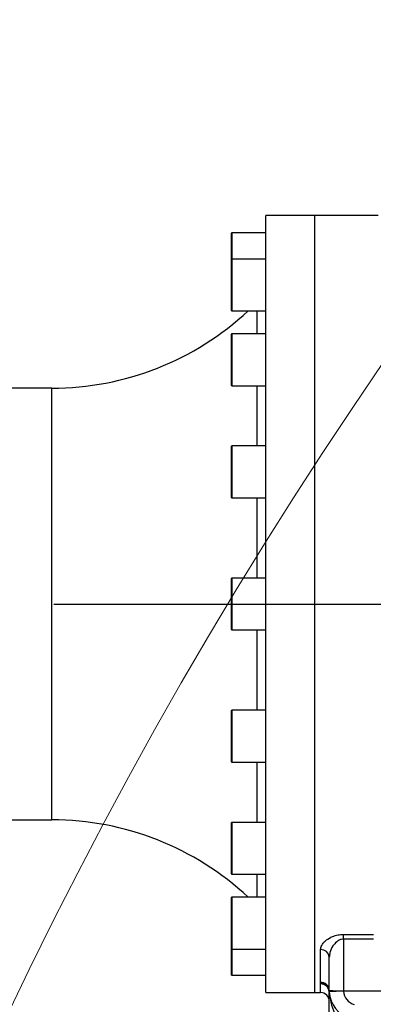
# Model space of a CAD drawing. Header units: millimetres. Extents: x -1 to 10933, y 0 to 7722.
# Tile 25 of 122: x 3291 to 3414, y 3539 to 3881. Entities that reach past the tile are written whole.
import ezdxf

# ---------------------------------------------------------------- set-up
doc = ezdxf.new("R2010")
doc.units = ezdxf.units.MM
doc.header["$LTSCALE"] = 13
doc.header["$PDSIZE"] = -1
doc.dimstyles.new('efort-st-1', dxfattribs={"dimtxt": 100, "dimasz": 100, "dimexe": 1.25, "dimexo": 0.625, "dimtad": 1, "dimdec": 0, "dimdsep": 46, "dimtxsty": 'Standard', "dimcen": 2.5, "dimclrd": 3, "dimclre": 3, "dimadec": 0, "dimazin": 0, "dimtfac": 1, "dimtmove": 0, "dimatfit": 3, "dimfxl": 1, "dimarcsym": 0})

# ---------------------------------------------------------------- blocks, each defined once
blk = doc.blocks.new('*D141')
at = {"color": 3, "lineweight": -2}
for p, q in [((3648.18, 5105.23), (671.21, 5105.23)), ((672.46, 5005.23), (672.46, 1623.93)), ((3576.39, 1523.93), (671.21, 1523.93))]:
    blk.add_line(p, q, dxfattribs=at)
at = {"color": 3}
for points in [[(689.13, 5005.23), (655.8, 5005.23), (672.46, 5105.23)], [(655.8, 1623.93), (689.13, 1623.93), (672.46, 1523.93)]]:
    blk.add_solid(points, dxfattribs=at)
at = {"layer": 'Defpoints', "color": 0}
for p in [(3648.81, 5105.23), (672.46, 1523.93), (3577.02, 1523.93)]:
    blk.add_point(p, dxfattribs=at)
at = {"color": 0, "insert": (621.84, 3343.53), "char_height": 100, "attachment_point": 5, "rotation": 90}
blk.add_mtext('3581', dxfattribs=at)
blk = doc.blocks.new('*D142')
at = {"color": 3, "lineweight": -2}
for p, q in [((3648.18, 5105.23), (470.47, 5105.23)), ((471.72, 892.9), (471.72, 5005.23)), ((2387.63, 792.9), (470.47, 792.9))]:
    blk.add_line(p, q, dxfattribs=at)
at = {"color": 3}
for points in [[(488.39, 5005.23), (455.06, 5005.23), (471.72, 5105.23)], [(455.06, 892.9), (488.39, 892.9), (471.72, 792.9)]]:
    blk.add_solid(points, dxfattribs=at)
at = {"layer": 'Defpoints', "color": 0}
for p in [(471.72, 5105.23), (3648.81, 5105.23), (2388.26, 792.9)]:
    blk.add_point(p, dxfattribs=at)
at = {"color": 0, "insert": (421.1, 2938.83), "char_height": 100, "attachment_point": 5, "rotation": 90}
blk.add_mtext('4312', dxfattribs=at)
blk = doc.blocks.new('*D147')
at = {"color": 3, "lineweight": -2}
for p, q in [((5389.67, 3777.93), (5389.67, 4090.22)), ((3303.02, 3677.93), (5390.92, 3677.93)), ((5389.67, 3477.93), (5389.67, 3677.93)), ((3649.43, 3477.93), (5390.92, 3477.93)), ((5389.67, 3377.93), (5389.67, 3277.93))]:
    blk.add_line(p, q, dxfattribs=at)
at = {"color": 3}
for points in [[(5373.01, 3777.93), (5406.34, 3777.93), (5389.67, 3677.93)], [(5406.34, 3377.93), (5373.01, 3377.93), (5389.67, 3477.93)]]:
    blk.add_solid(points, dxfattribs=at)
at = {"layer": 'Defpoints', "color": 0}
for p in [(3302.4, 3677.93), (5389.67, 3677.93), (3648.81, 3477.93)]:
    blk.add_point(p, dxfattribs=at)
at = {"color": 0, "insert": (5339.05, 3989.59), "char_height": 100, "attachment_point": 5, "rotation": 90}
blk.add_mtext('200', dxfattribs=at)
blk = doc.blocks.new('*D148')
at = {"color": 3, "lineweight": -2}
for p, q in [((4973.73, 3947.93), (4973.73, 4248.79)), ((3522.93, 3847.93), (4974.98, 3847.93)), ((4973.73, 3677.93), (4973.73, 3847.93)), ((3303.02, 3677.93), (4974.98, 3677.93)), ((4973.73, 3577.93), (4973.73, 3477.93))]:
    blk.add_line(p, q, dxfattribs=at)
at = {"color": 3}
for points in [[(4957.07, 3947.93), (4990.4, 3947.93), (4973.73, 3847.93)], [(4990.4, 3577.93), (4957.07, 3577.93), (4973.73, 3677.93)]]:
    blk.add_solid(points, dxfattribs=at)
at = {"layer": 'Defpoints', "color": 0}
for p in [(3522.31, 3847.93), (4973.73, 3847.93), (3302.4, 3677.93)]:
    blk.add_point(p, dxfattribs=at)
at = {"color": 0, "insert": (4923.11, 4152.64), "char_height": 100, "attachment_point": 5, "rotation": 90}
blk.add_mtext('170', dxfattribs=at)
blk = doc.blocks.new('*D153')
at = {"color": 3, "lineweight": -2}
for p, q in [((2033.81, 3678.56), (2033.81, 4263.65)), ((3648.81, 3478.56), (3648.81, 4263.65)), ((3548.81, 4262.4), (2133.81, 4262.4))]:
    blk.add_line(p, q, dxfattribs=at)
at = {"color": 3}
for points in [[(2133.81, 4279.07), (2133.81, 4245.73), (2033.81, 4262.4)], [(3548.81, 4245.73), (3548.81, 4279.07), (3648.81, 4262.4)]]:
    blk.add_solid(points, dxfattribs=at)
at = {"layer": 'Defpoints', "color": 0}
for p in [(2033.81, 4262.4), (2033.81, 3677.93), (3648.81, 3477.93)]:
    blk.add_point(p, dxfattribs=at)
at = {"color": 0, "insert": (2841.31, 4313.03), "char_height": 100, "attachment_point": 5}
blk.add_mtext('1615', dxfattribs=at)

msp = doc.modelspace()

# ---------------------------------------------------------------- linework, layer by layer
at = {"color": 7, "linetype": 'Continuous', "lineweight": 25}
for p, q in [((3393.81, 3812.93), (3376.81, 3812.93)), ((3376.81, 3542.93), (3376.81, 3812.93)), ((3415.81, 3812.93), (3393.81, 3812.93)), ((3393.81, 3542.93), (3393.81, 3812.93)), ((3364.81, 3804.25), (3364.81, 3806.83)), ((3376.81, 3806.93), (3364.91, 3806.93)), ((3364.81, 3797.7), (3364.81, 3804.25)), ((3364.81, 3792.23), (3364.81, 3797.7)), ((3376.81, 3797.8), (3364.91, 3797.8)), ((3364.81, 3779.9), (3364.81, 3792.23)), ((3364.91, 3779.8), (3376.81, 3779.8)), ((3373.81, 3771.79), (3373.81, 3779.8)), ((3364.81, 3762.82), (3364.81, 3771.69)), ((3376.81, 3771.79), (3364.91, 3771.79)), ((3364.81, 3753.89), (3364.81, 3762.82)), ((3364.91, 3753.79), (3376.81, 3753.79)), ((3373.81, 3732.85), (3373.81, 3753.79)), ((3302.4, 3752.93), (3124, 3752.93)), ((3364.81, 3720.48), (3364.81, 3732.75)), ((3376.81, 3732.85), (3364.91, 3732.85)), ((3364.81, 3714.95), (3364.81, 3720.48)), ((3364.91, 3714.85), (3376.81, 3714.85)), ((3373.81, 3686.93), (3373.81, 3714.85)), ((3364.81, 3671.66), (3364.81, 3686.83)), ((3376.81, 3686.93), (3364.91, 3686.93)), ((3364.81, 3669.03), (3364.81, 3671.66)), ((3364.91, 3668.93), (3376.81, 3668.93)), ((3373.81, 3641.01), (3373.81, 3668.93)), ((3364.81, 3623.8), (3364.81, 3640.91)), ((3376.81, 3641.01), (3364.91, 3641.01)), ((3364.81, 3623.11), (3364.81, 3623.8)), ((3364.91, 3623.01), (3376.81, 3623.01)), ((3373.81, 3602.08), (3373.81, 3623.01)), ((2461.68, 3602.93), (3302.4, 3602.93)), ((3364.81, 3584.18), (3364.81, 3601.98)), ((3376.81, 3602.08), (3364.91, 3602.08)), ((3364.91, 3584.08), (3376.81, 3584.08)), ((3373.81, 3576.07), (3373.81, 3584.08)), ((3364.81, 3558.17), (3364.81, 3575.97)), ((3376.81, 3576.07), (3364.91, 3576.07)), ((3403.81, 3563.16), (3414.21, 3563.16)), ((3403.81, 3561.51), (3403.81, 3563.16)), ((3414.21, 3561.51), (3403.81, 3561.51)), ((3403.81, 3561.51), (3403.81, 3543.59)), ((3364.81, 3549.03), (3364.81, 3558.17)), ((3364.91, 3558.07), (3376.81, 3558.07)), ((3395.81, 3546.53), (3395.81, 3557.86)), ((3398.81, 3543.61), (3398.81, 3555.19)), ((3364.91, 3548.93), (3376.81, 3548.93)), ((3395.81, 3546.16), (3395.81, 3546.53)), ((3395.81, 3546.13), (3395.81, 3546.16)), ((3395.81, 3545.94), (3395.81, 3546.13)), ((3376.81, 3542.93), (3393.81, 3542.93)), ((3393.81, 3542.93), (3395.81, 3542.93)), ((3398.82, 3543.22), (3398.81, 3543.61)), ((3398.81, 3543.41), (3398.81, 3543.41)), ((3398.81, 3543.32), (3398.81, 3543.3)), ((3403.81, 3543.41), (3398.82, 3543.22)), ((3403.81, 3543.59), (3403.81, 3543.41)), ((3418.81, 3543.41), (3403.81, 3543.41))]:
    msp.add_line(p, q, dxfattribs=at)
at = {"color": 8, "linetype": 'Continuous', "lineweight": 25}
for p, q in [((3364.91, 3806.93), (3364.91, 3804.32)), ((3364.91, 3804.32), (3364.91, 3797.8)), ((3364.91, 3797.8), (3364.91, 3792.27)), ((3364.91, 3792.27), (3364.91, 3779.8)), ((3364.91, 3771.79), (3364.91, 3762.82)), ((3364.91, 3762.82), (3364.91, 3753.79)), ((3302.4, 3602.93), (3302.4, 3752.93)), ((3364.91, 3732.85), (3364.91, 3720.44)), ((3364.91, 3720.44), (3364.91, 3714.85)), ((3364.91, 3686.93), (3364.91, 3671.59)), ((3364.91, 3671.59), (3364.91, 3668.93)), ((3364.91, 3641.01), (3364.91, 3623.71)), ((3364.91, 3623.71), (3364.91, 3623.01)), ((3364.91, 3602.08), (3364.91, 3584.08)), ((3364.91, 3576.07), (3364.91, 3558.07)), ((3364.91, 3558.07), (3364.91, 3548.93)), ((3395.81, 3542.93), (3395.81, 3545.94))]:
    msp.add_line(p, q, dxfattribs=at)
at = {"color": 0, "linetype": 'Continuous', "lineweight": 18}
msp.add_arc((3648.81, 2197.93), 2907.3, 30, 170, dxfattribs=at)
at = {"linetype": 'Continuous', "lineweight": 18}
msp.add_arc((4757.32, 2837.93), 1627.34, 22.94049, 195.94049, dxfattribs=at)
at = {"color": 7, "linetype": 'Continuous', "lineweight": 25}
for centre, radius, start, end in [((3364.91, 3806.83), 0.1, 90, 180), ((3364.91, 3797.7), 0.1, 90, 180), ((3302.4, 3852.93), 100, 270, 313.0008), ((3364.91, 3779.9), 0.1, 180, 270), ((3364.91, 3771.69), 0.1, 90, 180), ((3364.91, 3753.89), 0.1, 180, 270), ((3364.91, 3732.75), 0.1, 90, 180), ((3364.91, 3714.95), 0.1, 180, 270), ((3364.91, 3686.83), 0.1, 90, 180), ((3364.91, 3669.03), 0.1, 180, 270), ((3364.91, 3640.91), 0.1, 90, 180), ((3364.91, 3623.11), 0.1, 180, 270), ((3302.4, 3502.93), 100, 46.9992, 90), ((3364.91, 3601.98), 0.1, 90, 180), ((3364.91, 3584.18), 0.1, 180, 270), ((3364.91, 3575.97), 0.1, 90, 180), ((3364.91, 3558.17), 0.1, 180, 270), ((3395.97, 3555.02), 2.85, 3.5454, 93.153), ((3364.91, 3549.03), 0.1, 180, 270), ((3395.85, 3543.57), 2.96, 0.7832, 90.7624), ((3395.85, 3543.2), 2.96, 2.3204, 90.7506), ((3395.84, 3543.16), 2.98, 2.6861, 90.4884), ((3395.81, 3539.93), 3, 0, 90), ((3402.56, 3961.03), 417.44, 269.4853, 270.1716), ((3408.81, 3543.61), 10, 182.231, 255), ((3408.81, 3543.61), 5, 182.231, 255)]:
    msp.add_arc(centre, radius, start, end, dxfattribs=at)
at = {"color": 8, "linetype": 'Continuous', "lineweight": 25}
msp.add_arc((3395.84, 3542.97), 2.97, 5.0513, 90.6039, dxfattribs=at)
at = {"color": 7, "linetype": 'Continuous', "lineweight": 25}
for points, knots in [([(3395.81, 3557.86), (3395.88, 3558.34), (3396.01, 3559.16), (3396.83, 3560.29), (3397.99, 3561.38), (3399.63, 3562.34), (3401.73, 3563.03), (3403.11, 3563.11), (3403.81, 3563.16)], [0, 0, 0, 0, 0.2129822, 0.3584771, 0.5038834, 0.7185388, 0.8584338, 1, 1, 1, 1]), ([(3403.81, 3561.51), (3403.53, 3561.49), (3403.08, 3561.46), (3402.24, 3561.16), (3401.13, 3560.46), (3399.87, 3558.95), (3398.98, 3557.07), (3398.86, 3555.75), (3398.81, 3555.19)], [0, 0, 0, 0, 0.074222, 0.118366, 0.246956, 0.464766, 0.774163, 1, 1, 1, 1]), ([(3398.81, 3543.3), (3398.81, 3543.26), (3398.81, 3543.16), (3398.81, 3543.07), (3398.81, 3543.01)], [0, 0, 0, 0, 0.392793, 1, 1, 1, 1]), ([(3398.81, 3543.3), (3398.95, 3542), (3399.23, 3539.4), (3400.54, 3536.07), (3401.77, 3533.14), (3402.63, 3530.67), (3403.18, 3528.36), (3403.51, 3526.5), (3403.68, 3525.27), (3403.75, 3524.73)], [0, 0, 0, 0, 0.206678, 0.414388, 0.573684, 0.732482, 0.828779, 0.924953, 1, 1, 1, 1]), ([(3398.81, 3524.95), (3398.81, 3525.72), (3398.81, 3527.45), (3398.81, 3530.06), (3398.81, 3533.03), (3398.81, 3536.06), (3398.81, 3538.95), (3398.81, 3540.99), (3398.81, 3542.29), (3398.81, 3542.83), (3398.81, 3543.01)], [0, 0, 0, 0, 0.09797, 0.216746, 0.338889, 0.507979, 0.683543, 0.865536, 0.957275, 1, 1, 1, 1])]:
    msp.add_open_spline(points, degree=3, knots=knots, dxfattribs=at)

# ---------------------------------------------------------------- dimensions: what is measured, and where the dimension line sits
at = {"color": 0}
for base, p1, p2, picture, middle in [((471.72, 5105.23), (2388.26, 792.9), (3648.81, 5105.23), '*D142', (471.72, 2938.83)), ((672.46, 1523.93), (3648.81, 5105.23), (3577.02, 1523.93), '*D141', (672.46, 3343.53)), ((4973.73, 3847.93), (3302.4, 3677.93), (3522.31, 3847.93), '*D148', (4973.73, 4152.64)), ((5389.67, 3677.93), (3648.81, 3477.93), (3302.4, 3677.93), '*D147', (5389.67, 3989.59))]:
    dim = msp.add_linear_dim(base=base, p1=p1, p2=p2, angle=90, dimstyle='efort-st-1', dxfattribs=at)
    dim.commit()
    dim.dimension.update_dxf_attribs({"geometry": picture, "text_midpoint": middle, "dimtype": 160})
dim = msp.add_linear_dim(base=(2033.81, 4262.4), p1=(3648.81, 3477.93), p2=(2033.81, 3677.93), dimstyle='efort-st-1', dxfattribs=at)
dim.commit()
dim.dimension.update_dxf_attribs({"geometry": '*D153', "text_midpoint": (2841.31, 4262.4), "dimtype": 160})

doc.saveas('drawing.dxf')
